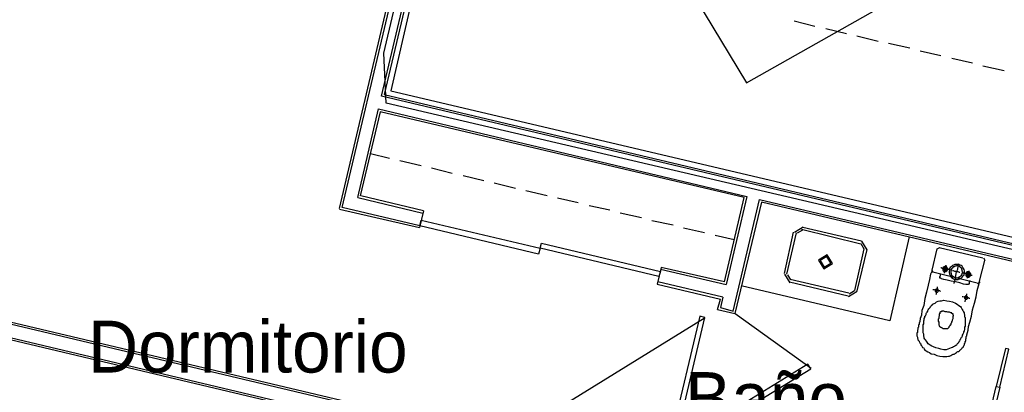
# Model space of a CAD drawing. Header units: feet. Extents: x -79 to 198, y -22 to 181.
# Tile 176 of 256: x 34.32 to 57.12, y 106.51 to 115.14. Entities that reach past the tile are written whole.
import ezdxf
from ezdxf.enums import TextEntityAlignment as Align

# ---------------------------------------------------------------- set-up
doc = ezdxf.new("R2010")
doc.units = ezdxf.units.FT
for name, color, linetype in [('A-AREA-COMUN', 252, 'CONTINUOUS'), ('A-AREA-UNIDAD', 30, 'CONTINUOUS'), ('A-LINEA', 7, 'CONTINUOUS'), ('A-NOMBRE-ESPACIO', 2, 'CONTINUOUS')]:
    doc.layers.add(name, color=color, linetype=linetype)

msp = doc.modelspace()

# ---------------------------------------------------------------- linework, layer by layer
at = {"layer": 'A-AREA-COMUN'}
msp.add_lwpolyline([(46.32, 130.2044), (46.48, 130.0089), (45.728, 127.2889), (33.568, 130.0978), (31.712, 122.0089), (43.68, 119.2178), (43.872, 119.0044), (43.44, 117.3689), (43.552, 116.2844), (42.912, 113.4933), (58.24, 109.8844)], dxfattribs=at)
at = {"layer": 'A-AREA-UNIDAD'}
msp.add_lwpolyline([(61.84, 105.7778), (62.048, 106.6133), (58, 107.5733), (58.16, 109.6178), (42.8, 113.2089), (42.752, 114.3644), (43.392, 117.0844), (42.32, 117.1378), (28.288, 120.4444), (28.32, 124.0889), (29.2, 128.3733), (30.112, 130.8978), (31.6, 133.6889), (32.24, 133.6889), (31.328, 134.1333), (30.912, 134.5422), (29.248, 131.4133), (27.92, 127.5733), (27.28, 123.8578), (27.248, 119.8933), (27.792, 116.0533), (28.88, 112.5689), (29.84, 108.3733), (30.112, 105.2089)], dxfattribs=at)
at = {"layer": 'A-LINEA'}
for p, q in [((41.72, 110.7644), (43.2, 117.0578)), ((43.2667, 117.0978), (41.7733, 110.7911)), ((42.6933, 113.3644), (43.56, 117.0311)), ((43.6, 116.9644), (42.76, 113.4044)), ((52.2533, 115.1111), (52.7333, 114.9911)), ((52.9867, 114.9378), (53.4667, 114.8178)), ((53.7067, 114.7644), (54.2, 114.6444)), ((54.44, 114.5911), (54.9333, 114.4844)), ((55.1733, 114.4178), (55.6533, 114.3111)), ((55.9067, 114.2444), (56.3867, 114.1378)), ((56.6267, 114.0711), (57.12, 113.9644)), ((58.3867, 109.6578), (42.6933, 113.3644)), ((42.76, 113.4044), (58.4533, 109.6844)), ((42.1467, 111.0178), (42.6267, 113.0711)), ((42.6667, 113.0044), (42.2, 111.0578)), ((42.6267, 113.0711), (51.16, 111.0444)), ((51.0933, 111.0178), (42.6667, 113.0044)), ((42.88, 111.9244), (42.44, 112.0311)), ((43.6133, 111.7511), (43.12, 111.8711)), ((44.3333, 111.5778), (43.8533, 111.6978)), ((45.0667, 111.4044), (44.5867, 111.5244)), ((45.8, 111.2311), (45.3067, 111.3511)), ((46.5333, 111.0578), (46.04, 111.1778)), ((42.1467, 111.0178), (43.6533, 110.6578)), ((43.6667, 110.7111), (42.2133, 111.0578)), ((47.2533, 110.8978), (46.7733, 111.0044)), ((50.64, 109.0711), (51.0933, 111.0178)), ((51.16, 111.0444), (50.68, 109.0044)), ((50.84, 108.3911), (51.4533, 110.9778)), ((51.4933, 110.9111), (50.88, 108.3378)), ((51.4533, 110.9778), (57.6667, 109.5111)), ((57.6, 109.4711), (51.4933, 110.9111)), ((41.72, 110.7511), (43.5733, 110.3244)), ((43.5867, 110.3644), (41.7867, 110.7911)), ((43.6667, 110.7111), (43.5733, 110.3244)), ((47.9867, 110.7244), (47.5067, 110.8311)), ((48.72, 110.5511), (48.2267, 110.6578)), ((49.4533, 110.3778), (48.96, 110.4844)), ((50.1733, 110.2044), (49.6933, 110.3111)), ((52.0267, 109.2578), (52.24, 110.2178)), ((52.08, 109.2444), (52.3067, 110.2044)), ((52.4584, 110.3333), (52.2578, 110.2095)), ((52.443, 110.2684), (52.3227, 110.1941)), ((52.4267, 110.2844), (53.8, 109.9511)), ((52.4533, 110.3378), (53.8133, 110.0178)), ((50.8667, 110.0444), (50.4267, 110.1378)), ((53.8773, 109.8281), (53.803, 109.9484)), ((53.9422, 109.8127), (53.8184, 110.0133)), ((54.92, 110.1111), (54.4667, 108.1644)), ((53.8667, 109.8311), (53.6533, 108.8711)), ((53.9333, 109.8178), (53.7067, 108.8578)), ((55.56, 109.8311), (55.44, 109.3378)), ((55.6174, 109.8565), (55.5613, 109.8219)), ((56.6267, 109.6178), (55.6133, 109.8578)), ((56.5467, 109.0844), (56.6667, 109.5644)), ((56.6787, 109.5604), (56.6441, 109.6165)), ((49.1733, 109.4044), (49.08, 109.0178)), ((49.16, 109.3644), (50.68, 109.0044)), ((50.64, 109.0711), (49.1733, 109.4044)), ((52.0311, 109.2495), (52.155, 109.0489)), ((55.4413, 109.3419), (55.4759, 109.2857)), ((55.4667, 109.2978), (56.4933, 109.0444)), ((49.08, 109.0178), (50.5467, 108.6711)), ((50.6, 108.7111), (49.0933, 109.0711)), ((52.096, 109.2341), (52.1703, 109.1138)), ((53.5067, 108.7378), (52.1467, 109.0578)), ((53.52, 108.8044), (52.16, 109.1244)), ((56.5026, 109.0324), (56.5587, 109.067)), ((31.0533, 108.8578), (45.92, 105.3511)), ((45.9467, 105.2844), (31.0533, 108.8044)), ((54.4667, 108.1644), (51.0267, 108.9778)), ((53.515, 108.7289), (53.7155, 108.8527)), ((53.5303, 108.7938), (53.6506, 108.8681)), ((50.48, 108.4311), (50.5467, 108.6711)), ((50.6, 108.7111), (50.5467, 108.4711)), ((31.04, 108.4978), (45.88, 104.9911)), ((45.8267, 104.9511), (31.04, 108.4444)), ((50.48, 108.4311), (50.88, 108.3378)), ((50.5467, 108.4711), (50.84, 108.3911)), ((52.6442, 107.0595), (50.8856, 108.3283)), ((50.1923, 108.235), (46.7828, 106.1301))]:
    msp.add_line(p, q, dxfattribs=at)
for points in [[(48.9874, 117.2602), (51.1502, 113.6758), (54.8021, 115.7413)], [(46.3333, 109.7111), (43.5867, 110.3644), (43.6133, 110.4978), (46.3733, 109.8444), (46.3333, 109.7111)], [(46.4, 109.9644), (49.16, 109.3111), (49.12, 109.1911), (46.3733, 109.8444), (46.4, 109.9644)], [(53.1422, 109.4927), (53.0184, 109.6933), (52.8178, 109.5695), (52.9416, 109.3689), (53.1422, 109.4927)], [(53.1033, 109.5019), (53.0092, 109.6544), (52.8567, 109.5603), (52.9508, 109.4078), (53.1033, 109.5019)], [(55.9733, 109.1244), (56.0133, 109.1244), (56.04, 109.1244), (56.0667, 109.1378), (56.0933, 109.1378), (56.12, 109.1644), (56.1467, 109.1778), (56.16, 109.2044), (56.1867, 109.2311), (56.1867, 109.2578), (56.2, 109.2978), (56.2, 109.3244), (56.1867, 109.3511), (56.1733, 109.3778), (56.16, 109.4044), (56.1467, 109.4311), (56.12, 109.4444), (56.0933, 109.4578), (56.0667, 109.4711), (56.0267, 109.4711), (56, 109.4711), (55.9733, 109.4711), (55.9467, 109.4578), (55.92, 109.4444), (55.8933, 109.4178), (55.8667, 109.4044), (55.8533, 109.3778), (55.8533, 109.3378), (55.84, 109.3111), (55.84, 109.2844), (55.8533, 109.2444), (55.8667, 109.2178), (55.88, 109.1911), (55.8933, 109.1778), (55.92, 109.1511), (55.9467, 109.1378), (55.9733, 109.1244)], [(55.96, 109.0311), (55.96, 109.0444), (55.9733, 109.0844), (55.9867, 109.1511), (56, 109.2178), (56.0133, 109.2978), (56.04, 109.3644), (56.0533, 109.4311), (56.0533, 109.4711), (56.0667, 109.4844)], [(55.44, 109.3378), (55.44, 109.3111), (55.4133, 109.2444), (55.3867, 109.1244), (55.36, 108.9911), (55.32, 108.8311), (55.28, 108.6844), (55.2533, 108.5244), (55.2133, 108.4044), (55.2, 108.2978), (55.1733, 108.2178), (55.16, 108.1511), (55.1467, 108.1111), (55.1467, 108.0844), (55.1333, 108.0711), (55.1333, 108.0578), (55.1333, 108.0444), (55.1333, 108.0311), (55.1333, 108.0178), (55.12, 108.0044), (55.12, 107.9911), (55.12, 107.9778), (55.12, 107.9644), (55.1067, 107.9511), (55.1067, 107.9378), (55.1067, 107.9111), (55.1067, 107.8978), (55.0933, 107.8844), (55.0933, 107.8711), (55.0933, 107.8578), (55.0933, 107.8444), (55.0933, 107.8311), (55.0933, 107.8178), (55.1067, 107.7911), (55.1067, 107.7778), (55.1067, 107.7644), (55.12, 107.7511), (55.12, 107.7244), (55.1333, 107.7111), (55.1467, 107.6978), (55.1467, 107.6844), (55.16, 107.6578), (55.1733, 107.6444), (55.1867, 107.6311), (55.1867, 107.6044), (55.2, 107.5911), (55.2133, 107.5778), (55.2267, 107.5511), (55.2533, 107.5378), (55.2667, 107.5111), (55.28, 107.4844), (55.3067, 107.4711), (55.3467, 107.4444), (55.3867, 107.4311), (55.4267, 107.4044), (55.4933, 107.3911), (55.56, 107.3644), (55.6267, 107.3511), (55.6933, 107.3378), (55.7467, 107.3378), (55.7867, 107.3378), (55.8267, 107.3511), (55.8533, 107.3511), (55.88, 107.3644), (55.9067, 107.3778), (55.9333, 107.3911), (55.96, 107.3911), (55.9733, 107.4044), (55.9867, 107.4178), (56.0133, 107.4311), (56.0267, 107.4444), (56.04, 107.4578), (56.0667, 107.4578), (56.08, 107.4711), (56.0933, 107.4844), (56.1067, 107.4978), (56.12, 107.5111), (56.1333, 107.5244), (56.1467, 107.5378), (56.16, 107.5511), (56.1733, 107.5644), (56.1733, 107.5778), (56.1867, 107.5911), (56.1867, 107.6044), (56.2, 107.6178), (56.2, 107.6311), (56.2, 107.6444), (56.2133, 107.6578), (56.2133, 107.6711), (56.2133, 107.6844), (56.2267, 107.6978), (56.2267, 107.7111), (56.2267, 107.7244), (56.2267, 107.7511), (56.24, 107.7511), (56.24, 107.7644), (56.24, 107.7778), (56.24, 107.7911), (56.24, 107.8044), (56.2533, 107.8178), (56.2533, 107.8444), (56.2667, 107.8978), (56.28, 107.9511), (56.2933, 108.0311), (56.32, 108.1378), (56.36, 108.2711), (56.3867, 108.4178), (56.4267, 108.5778), (56.4667, 108.7244), (56.4933, 108.8711), (56.52, 108.9778), (56.5467, 109.0578), (56.5467, 109.0844)], [(56.32, 109.0978), (56.32, 109.0844), (56.3067, 109.0711), (56.3067, 109.0444), (56.3067, 109.0311), (56.3067, 109.0178), (56.2933, 109.0178), (56.2933, 109.0044), (56.28, 109.0044), (56.2667, 109.0044), (56.2267, 109.0044), (56.1733, 109.0178), (56.0933, 109.0444), (55.9867, 109.0711), (55.8933, 109.0844), (55.8, 109.1111), (55.72, 109.1244), (55.6667, 109.1378), (55.6533, 109.1511), (55.64, 109.1511), (55.6267, 109.1511), (55.6267, 109.1644), (55.6267, 109.1778), (55.6267, 109.1911), (55.64, 109.2044), (55.64, 109.2178), (55.64, 109.2311), (55.64, 109.2444), (55.64, 109.2578)], [(55.88, 109.3378), (55.8667, 109.3378), (55.8533, 109.3378), (55.8267, 109.3511), (55.7867, 109.3644), (55.7467, 109.3644), (55.7067, 109.3778), (55.68, 109.3778), (55.6667, 109.3911), (55.6533, 109.3911)], [(55.7333, 109.3111), (55.7467, 109.3111), (55.76, 109.3111), (55.7733, 109.3111), (55.7867, 109.3244), (55.8, 109.3244), (55.8, 109.3378), (55.8133, 109.3511), (55.8133, 109.3644), (55.8133, 109.3778), (55.8, 109.3911), (55.8, 109.4044), (55.7867, 109.4044), (55.7867, 109.4178), (55.7733, 109.4178), (55.76, 109.4311), (55.7467, 109.4311), (55.7333, 109.4178), (55.72, 109.4178), (55.7067, 109.4044), (55.6933, 109.4044), (55.6933, 109.3911), (55.6933, 109.3778), (55.6933, 109.3644), (55.6933, 109.3511), (55.6933, 109.3378), (55.7067, 109.3244), (55.72, 109.3111), (55.7333, 109.3111)], [(55.7467, 109.3378), (55.76, 109.3378), (55.7733, 109.3378), (55.7733, 109.3511), (55.7867, 109.3644), (55.7733, 109.3778), (55.7733, 109.3911), (55.76, 109.3911), (55.7467, 109.3911), (55.7333, 109.3911), (55.72, 109.3778), (55.72, 109.3644), (55.72, 109.3511), (55.7333, 109.3378), (55.7467, 109.3378)], [(55.7333, 109.2711), (55.7333, 109.2844), (55.7333, 109.2978), (55.7333, 109.3244), (55.7467, 109.3511), (55.7467, 109.3778), (55.76, 109.4044), (55.76, 109.4311), (55.7733, 109.4444), (55.7733, 109.4578)], [(55.9867, 109.1778), (56.0133, 109.1644), (56.04, 109.1644), (56.0533, 109.1778), (56.08, 109.1778), (56.0933, 109.1911), (56.12, 109.2044), (56.1333, 109.2311), (56.1467, 109.2444), (56.1467, 109.2711), (56.16, 109.2978), (56.1467, 109.3244), (56.1467, 109.3378), (56.1333, 109.3644), (56.1333, 109.3778), (56.1067, 109.4044), (56.0933, 109.4178), (56.0667, 109.4311), (56.0533, 109.4311), (56.0267, 109.4444), (56, 109.4311), (55.9733, 109.4311), (55.96, 109.4178), (55.9333, 109.4178), (55.92, 109.3911), (55.9067, 109.3778), (55.8933, 109.3511), (55.8933, 109.3378), (55.88, 109.3111), (55.88, 109.2844), (55.8933, 109.2578), (55.8933, 109.2444), (55.9067, 109.2178), (55.92, 109.2044), (55.9467, 109.1911), (55.96, 109.1778), (55.9867, 109.1778)], [(56.0933, 109.2844), (56.08, 109.2844), (56.0533, 109.2978), (56.0267, 109.2978), (56, 109.3111), (55.9733, 109.3111), (55.9467, 109.3244), (55.9333, 109.3244), (55.92, 109.3244)], [(56.3733, 109.2178), (56.36, 109.2178), (56.3467, 109.2311), (56.32, 109.2311), (56.28, 109.2444), (56.24, 109.2444), (56.2133, 109.2578), (56.1733, 109.2711), (56.16, 109.2711), (56.1467, 109.2711)], [(56.2667, 109.1778), (56.28, 109.1778), (56.2933, 109.1778), (56.3067, 109.1778), (56.3067, 109.1911), (56.32, 109.1911), (56.3333, 109.2044), (56.3467, 109.2178), (56.3467, 109.2311), (56.3467, 109.2444), (56.3467, 109.2578), (56.3333, 109.2711), (56.32, 109.2844), (56.3067, 109.2978), (56.2933, 109.2978), (56.28, 109.2978), (56.2667, 109.2978), (56.2533, 109.2978), (56.2533, 109.2844), (56.24, 109.2844), (56.24, 109.2711), (56.2267, 109.2578), (56.2267, 109.2444), (56.2267, 109.2311), (56.2267, 109.2178), (56.24, 109.2044), (56.24, 109.1911), (56.2533, 109.1911), (56.2667, 109.1911), (56.2667, 109.1778)], [(56.28, 109.2044), (56.2933, 109.2044), (56.2933, 109.2178), (56.3067, 109.2178), (56.32, 109.2311), (56.32, 109.2444), (56.3067, 109.2578), (56.3067, 109.2711), (56.2933, 109.2711), (56.28, 109.2711), (56.2667, 109.2711), (56.2667, 109.2578), (56.2533, 109.2578), (56.2533, 109.2444), (56.2533, 109.2311), (56.2667, 109.2178), (56.2667, 109.2044), (56.28, 109.2044)], [(56.2667, 109.1511), (56.2667, 109.1644), (56.28, 109.1911), (56.28, 109.2178), (56.2933, 109.2578), (56.2933, 109.2844), (56.3067, 109.3111), (56.3067, 109.3244)], [(55.64, 108.8444), (55.6267, 108.8578), (55.6, 108.8578), (55.5733, 108.8578), (55.5333, 108.8711), (55.5067, 108.8844), (55.48, 108.8844), (55.4667, 108.8844)], [(55.5467, 108.8311), (55.56, 108.8311), (55.5733, 108.8311), (55.5867, 108.8444), (55.5867, 108.8578), (55.5867, 108.8711), (55.5867, 108.8844), (55.5867, 108.8978), (55.5733, 108.8978), (55.56, 108.8978), (55.5467, 108.8978), (55.5333, 108.8978), (55.5333, 108.8844), (55.52, 108.8844), (55.52, 108.8711), (55.52, 108.8578), (55.52, 108.8444), (55.5333, 108.8444), (55.5333, 108.8311), (55.5467, 108.8311)], [(55.5333, 108.7778), (55.5467, 108.7911), (55.5467, 108.8178), (55.5467, 108.8444), (55.56, 108.8844), (55.5733, 108.9111), (55.5733, 108.9378), (55.5733, 108.9511)], [(56.2133, 108.6044), (56.2133, 108.6178), (56.2133, 108.6311), (56.2267, 108.6578), (56.2267, 108.6844), (56.24, 108.7111), (56.24, 108.7511), (56.2533, 108.7644), (56.2533, 108.7911)], [(55.8533, 108.6178), (55.92, 108.6044), (55.9867, 108.5778), (56.0267, 108.5511), (56.0667, 108.5244), (56.1067, 108.4978), (56.12, 108.4711), (56.1467, 108.4311), (56.16, 108.4044), (56.1733, 108.3778), (56.1867, 108.3511), (56.1867, 108.3244), (56.2, 108.3111), (56.2, 108.2844), (56.2, 108.2578), (56.2133, 108.2444), (56.2133, 108.2178), (56.2133, 108.2044), (56.2133, 108.1778), (56.2133, 108.1644), (56.2133, 108.1378), (56.2133, 108.1244), (56.2133, 108.0978), (56.2133, 108.0711), (56.2133, 108.0444), (56.2, 108.0178), (56.2, 107.9911), (56.2, 107.9644), (56.1867, 107.9378), (56.1733, 107.9111), (56.1733, 107.8844), (56.16, 107.8578), (56.1467, 107.8311), (56.1467, 107.8178), (56.1333, 107.7911), (56.12, 107.7778), (56.1067, 107.7511), (56.1067, 107.7378), (56.0933, 107.7244), (56.08, 107.6978), (56.0667, 107.6844), (56.0667, 107.6711), (56.0533, 107.6578), (56.04, 107.6444), (56.0267, 107.6311), (56.0133, 107.6044), (56, 107.5911), (55.9733, 107.5778), (55.9467, 107.5644), (55.92, 107.5511), (55.8933, 107.5378), (55.8533, 107.5244), (55.8133, 107.5111), (55.7733, 107.4978), (55.72, 107.4978), (55.6533, 107.5111), (55.6, 107.5244), (55.5333, 107.5378), (55.48, 107.5644), (55.44, 107.5778), (55.4, 107.6044), (55.36, 107.6311), (55.3333, 107.6711), (55.32, 107.6978), (55.2933, 107.7244), (55.28, 107.7378), (55.2667, 107.7644), (55.2667, 107.7911), (55.2533, 107.8044), (55.2533, 107.8311), (55.2533, 107.8444), (55.2533, 107.8578), (55.24, 107.8844), (55.24, 107.8978), (55.24, 107.9244), (55.24, 107.9378), (55.24, 107.9644), (55.24, 107.9778), (55.24, 108.0044), (55.24, 108.0311), (55.24, 108.0578), (55.24, 108.0711), (55.2533, 108.0978), (55.2533, 108.1378), (55.2533, 108.1644), (55.2667, 108.1911), (55.2667, 108.2178), (55.28, 108.2444), (55.28, 108.2711), (55.2933, 108.2844), (55.3067, 108.3111), (55.3067, 108.3378), (55.32, 108.3511), (55.3333, 108.3644), (55.3467, 108.3911), (55.3467, 108.4044), (55.36, 108.4178), (55.3733, 108.4444), (55.3867, 108.4578), (55.4, 108.4711), (55.4133, 108.4978), (55.4267, 108.5111), (55.44, 108.5244), (55.4667, 108.5511), (55.4933, 108.5644), (55.52, 108.5778), (55.5467, 108.6044), (55.5867, 108.6178), (55.6267, 108.6311), (55.6667, 108.6311), (55.72, 108.6444), (55.7867, 108.6311), (55.8533, 108.6178)], [(56.32, 108.6844), (56.3067, 108.6844), (56.28, 108.6978), (56.2533, 108.6978), (56.2133, 108.7111), (56.1867, 108.7111), (56.16, 108.7244), (56.1467, 108.7244)], [(56.2267, 108.6711), (56.24, 108.6711), (56.2533, 108.6711), (56.2667, 108.6844), (56.2667, 108.6978), (56.2667, 108.7111), (56.2667, 108.7244), (56.2533, 108.7378), (56.24, 108.7378), (56.2267, 108.7378), (56.2133, 108.7378), (56.2133, 108.7244), (56.2, 108.7244), (56.2, 108.7111), (56.2, 108.6978), (56.2, 108.6844), (56.2133, 108.6844), (56.2133, 108.6711), (56.2267, 108.6711)], [(55.6933, 108.3911), (55.68, 108.3911), (55.6667, 108.3911), (55.6667, 108.3778), (55.6533, 108.3778), (55.64, 108.3778), (55.64, 108.3644), (55.6267, 108.3644), (55.6267, 108.3511), (55.6267, 108.3378), (55.6267, 108.3244), (55.6133, 108.3244), (55.6133, 108.3111), (55.6133, 108.2978), (55.6133, 108.2844), (55.6133, 108.2711), (55.6, 108.2578), (55.6, 108.2444), (55.6, 108.2311), (55.6, 108.2178), (55.5867, 108.2044), (55.5867, 108.1911), (55.5867, 108.1778), (55.5867, 108.1644), (55.5867, 108.1511), (55.6, 108.1511), (55.6, 108.1378), (55.6, 108.1244), (55.6, 108.1111), (55.6, 108.0978), (55.6, 108.0844), (55.6, 108.0711), (55.6133, 108.0578), (55.6133, 108.0444), (55.6267, 108.0311), (55.6533, 108.0178), (55.68, 108.0044), (55.7067, 107.9911), (55.7467, 107.9911), (55.7733, 107.9911), (55.8, 107.9911), (55.8133, 107.9911), (55.8267, 108.0044), (55.84, 108.0178), (55.84, 108.0311), (55.8533, 108.0444), (55.8667, 108.0578), (55.8667, 108.0711), (55.88, 108.0711), (55.88, 108.0844), (55.8933, 108.0844), (55.8933, 108.0978), (55.8933, 108.1111), (55.9067, 108.1244), (55.9067, 108.1378), (55.9067, 108.1511), (55.92, 108.1644), (55.92, 108.1778), (55.92, 108.1911), (55.9333, 108.2178), (55.9333, 108.2311), (55.9333, 108.2444), (55.9333, 108.2578), (55.9333, 108.2711), (55.9467, 108.2711), (55.9467, 108.2844), (55.9467, 108.2978), (55.9333, 108.2978), (55.9333, 108.3111), (55.9333, 108.3244), (55.92, 108.3244), (55.9067, 108.3378), (55.9067, 108.3511), (55.8933, 108.3511), (55.88, 108.3511), (55.8533, 108.3644), (55.8133, 108.3644), (55.7867, 108.3778), (55.7467, 108.3778), (55.72, 108.3911), (55.7067, 108.3911), (55.6933, 108.3911)], [(49.5333, 105.4844), (50.1867, 108.2444), (50.0667, 108.2711), (49.4133, 105.5111), (49.5333, 105.4844)], [(57.0133, 106.6311), (57.2267, 107.5111), (57.1467, 107.5244), (56.9333, 106.6444), (57.0133, 106.6311)], [(50.2267, 105.5778), (52.64, 107.0578), (52.5733, 107.1644), (50.16, 105.6844), (50.2267, 105.5778)], [(57.0133, 106.6311), (56.36, 103.8711), (56.28, 103.8844), (56.9333, 106.6444), (57.0133, 106.6311)], [(56.96, 106.5911), (56.96, 106.5911), (56.96, 106.5911)], [(56.9867, 106.6844), (56.9867, 106.6844), (56.9867, 106.6844)]]:
    msp.add_lwpolyline(points, dxfattribs=at)

# ---------------------------------------------------------------- texts
at = {"layer": 'A-NOMBRE-ESPACIO'}
for s, p in [('Dormitorio', (39.6, 106.9689)), ('Baño', (51.6, 105.7778))]:
    msp.add_text(s, height=1.2, dxfattribs=at).set_placement(p, align=Align.CENTER)

doc.saveas('drawing.dxf')
